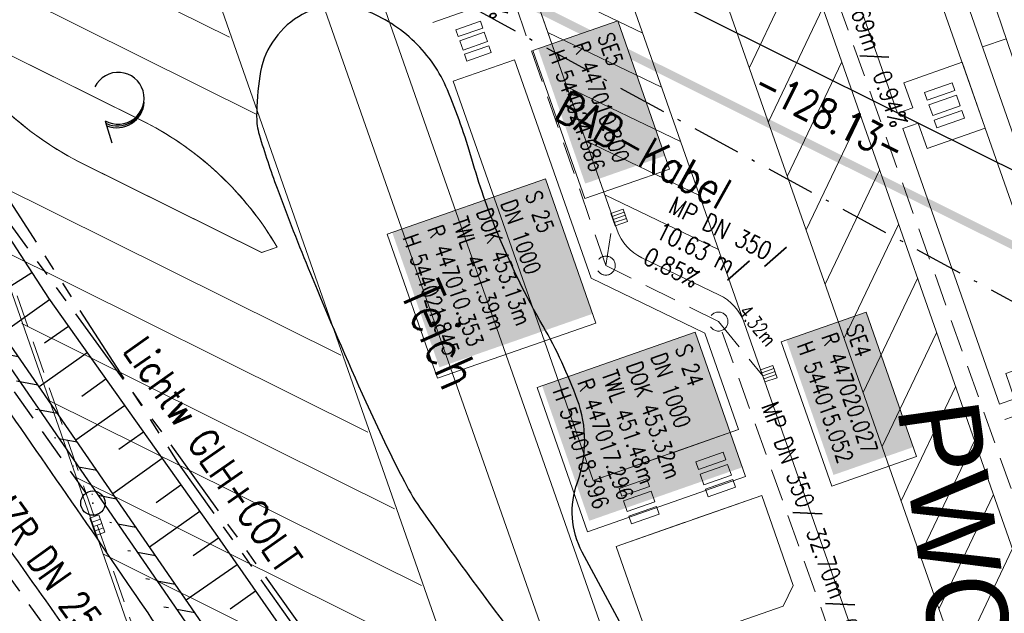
# Model space of a CAD drawing. Extents: x 446577 to 447216, y 443659 to 444842.
# Tile 113 of 177: x 446951 to 447011, y 444097 to 444134. Entities that reach past the tile are written whole.
import ezdxf
from ezdxf.enums import TextEntityAlignment as Align

# ---------------------------------------------------------------- set-up
doc = ezdxf.new("R2010")
doc.units = 0
doc.header["$LTSCALE"] = 2
doc.header["$MEASUREMENT"] = 0
for name, pattern in [('AUSGEZOGEN', [0]), ('BAB-FM2', [2.6, 1.5, -0.5, 0.1, -0.5]), ('GESTRICH-X2', [1.5, 1, -0.5]), ('PHANTOMX2', [5, 2.5, -0.5, 0.5, -0.5, 0.5, -0.5])]:
    doc.linetypes.add(name, pattern=pattern)
doc.layers.get('0').update_dxf_attribs({"linetype": 'AUSGEZOGEN'})
for name, color, linetype in [('204-ABSTAND', 8, 'AUSGEZOGEN'), ('204-GRENZL', 8, 'AUSGEZOGEN'), ('204-GRENZL-BAB', 7, 'AUSGEZOGEN'), ('BAB_FM', 5, 'BAB-FM2'), ('Beschriftung', 7, 'CONTINUOUS'), ('BOESCHG', 250, 'AUSGEZOGEN'), ('FBRTOP', 250, 'AUSGEZOGEN'), ('GLOBAL', 7, 'CONTINUOUS'), ('Hintergrund', 7, 'CONTINUOUS'), ('Hintergrundplan', 7, 'CONTINUOUS'), ('KANAL', 7, 'GESTRICH-X2'), ('Lichtwellenleiter COLT', 46, 'PHANTOMX2'), ('Lichtwellenleiter GLH', 46, 'PHANTOMX2'), ('MULDE', 250, 'AUSGEZOGEN'), ('PFEILTOP', 200, 'AUSGEZOGEN'), ('Rinne', 200, 'CONTINUOUS'), ('SCHRIFT', 7, 'AUSGEZOGEN'), ('SCHSYMBOL', 200, 'AUSGEZOGEN'), ('STRASSE', 250, 'AUSGEZOGEN'), ('TEXTO', 4, 'CONTINUOUS'), ('WALD', 8, 'AUSGEZOGEN')]:
    doc.layers.add(name, color=color, linetype=linetype)
doc.styles.add('6', font='txt_____.ttf', dxfattribs={"width": 0.8, "height": 1})
doc.styles.add('7', font='txt_____.ttf', dxfattribs={"width": 0.75, "height": 1})
doc.styles.add('8', font='txt_____.ttf', dxfattribs={"width": 0.8, "height": 1})
doc.styles.add('ROMANS', font='romans.shx', dxfattribs={"width": 0.8})
doc.styles.add('UNIR-O', font='unir_o.shx', dxfattribs={"height": 2.5})

# ---------------------------------------------------------------- blocks, each defined once
blk = doc.blocks.new('GST')
at = {"color": 0}
blk.add_circle((0, 0), 0.75, dxfattribs=at)
blk.add_point((0, 0), dxfattribs=at)
blk = doc.blocks.new('10')
blk.add_blockref('GST', (0, 0))
blk = doc.blocks.new('LW')
at = {"color": 0}
blk.add_line((1.183, 0.003), (2.575, 0.003), dxfattribs=at)
for centre, radius, start, end in [((0.065, 1.189), 1.6, 312.72017, 226.72491), ((0.169, 1.08), 1.681, 321.19916, 68.98443), ((0.083, 1.129), 1.668, 319.29157, 65.21007)]:
    blk.add_arc(centre, radius, start, end, dxfattribs=at)
blk = doc.blocks.new('SK-quadrat Rand')
at = {"color": 18, "lineweight": 9, "true_color": 0x000000}
for p, q in [((-0.4, 0.8), (-0.4, 0)), ((-0.4, 0.8), (0.4, 0.8)), ((-0.2, 0.8), (-0.2, 0)), ((0, 0.8), (0, 0)), ((0.2, 0.8), (0.2, 0)), ((0.4, 0.8), (0.4, 0)), ((-0.4, 0), (0.4, 0))]:
    blk.add_line(p, q, dxfattribs=at)
blk = doc.blocks.new('SK-rechteck Mitt')
at = {"color": 18, "lineweight": 9, "true_color": 0x000000}
for p, q in [((-0.375, 0.2), (-0.375, -0.2)), ((-0.375, 0.2), (0.375, 0.2)), ((-0.1875, 0.2), (-0.1875, -0.2)), ((0, 0.2), (0, -0.2)), ((0.1875, 0.2), (0.1875, -0.2)), ((0.375, 0.2), (0.375, -0.2)), ((-0.375, -0.2), (0.375, -0.2))]:
    blk.add_line(p, q, dxfattribs=at)
blk = doc.blocks.new('Schacht')
at = {"color": 18, "lineweight": 9, "true_color": 0x000000}
blk.add_circle((0, 0), 0.779, dxfattribs=at)

msp = doc.modelspace()

# ---------------------------------------------------------------- hatches: boundary and pattern name
at = {"layer": 'PFEILTOP'}
h = msp.add_hatch(dxfattribs=at)
h.set_pattern_fill('_USER', color=256, scale=1.5, angle=45, style=0, pattern_type=0)
h.set_pattern_definition([(349.3128, (446945.9216, 444119.7831), (0.27817, 1.47398), [])])
edge = h.paths.add_edge_path()
edge.add_line((446974.954, 444074.888), (446967.503, 444088.366))
edge.add_line((446967.503, 444088.366), (446949.792, 444114.06))
edge.add_line((446949.792, 444114.06), (446934.743, 444136.312))
edge.add_line((446934.085, 444135.858), (446934.739, 444136.318))
edge.add_line((446974.27, 444074.472), (446966.821, 444087.944))
edge.add_line((446966.821, 444087.944), (446949.132, 444113.608))
edge.add_line((446949.132, 444113.608), (446934.081, 444135.864))

# ---------------------------------------------------------------- linework, layer by layer
at = {"layer": '204-GRENZL'}
msp.add_line((446921.912, 444169.027), (447029.598, 444115.534), dxfattribs=at)
at = {"layer": '204-GRENZL-BAB', "const_width": 0.5, "flags": 128}
msp.add_lwpolyline([(447036.502, 444107.404), (446923.161, 444163.935)], dxfattribs=at)
at = {"layer": 'BAB_FM', "flags": 128}
msp.add_lwpolyline([(446969.405, 444139.01), (446977.841, 444134.744), (447036.295, 444102.931), (447044.462, 444046.028), (447053.836, 443986.231), (447056.424, 443970.785), (447059.482, 443954.201)], dxfattribs=at)
at = {"layer": 'Beschriftung', "color": 18, "lineweight": 9, "true_color": 0x000000}
for points in [[(446987.626, 444133.473), (446990.82, 444124.331), (446985.596, 444122.506), (446982.402, 444131.648), (446987.626, 444133.473)], [(446983.168, 444123.73), (446986.274, 444114.839), (446976.519, 444111.432), (446973.413, 444120.322), (446983.168, 444123.73)], [(447002.934, 444115.512), (447006.041, 444106.615), (447000.818, 444104.79), (446997.71, 444113.687), (447002.934, 444115.512)], [(446992.408, 444114.27), (446995.514, 444105.38), (446985.759, 444101.972), (446982.653, 444110.863), (446992.408, 444114.27)]]:
    msp.add_lwpolyline(points, close=True, dxfattribs=at)
at = {"layer": 'BOESCHG'}
for p, q in [((446949.998, 444116.978), (446951.513, 444117.961)), ((446949.686, 444114.216), (446952.605, 444116.286)), ((446952.291, 444113.611), (446953.762, 444114.655)), ((446951.955, 444110.921), (446954.919, 444113.023)), ((446954.583, 444110.333), (446956.076, 444111.392)), ((446954.226, 444107.628), (446957.233, 444109.76)), ((446956.875, 444107.055), (446958.39, 444108.129)), ((446956.496, 444104.334), (446959.547, 444106.498)), ((446959.167, 444103.777), (446960.704, 444104.866)), ((446958.766, 444101.04), (446961.861, 444103.235)), ((446961.45, 444100.51), (446963.015, 444101.602)), ((446961.019, 444097.772), (446964.159, 444099.961)), ((446963.728, 444097.223), (446965.303, 444098.32))]:
    msp.add_line(p, q, dxfattribs=at)
msp.add_lwpolyline([(446937.913, 444138.914), (446952.548, 444116.365), (446962.813, 444101.891), (446970.871, 444090.331), (446975.732, 444081.228), (446981.244, 444070.634)], dxfattribs=at)
at = {"layer": 'BOESCHG', "flags": 128}
for points in [[(446992.725, 444087.159), (446988.749, 444094.563), (446985.446, 444100.716, -0.214128), (446985.141, 444105.008, 0.177774), (446985.137, 444110.121, 0.041739), (446983.026, 444114.65, -0.032567), (446980.216, 444120.401, -0.026923), (446978.632, 444124.944, 0.0286), (446977.126, 444129.216, 0.101905), (446975.11, 444132.167, 0.10062), (446972.059, 444134.114, 0.23542), (446967.941, 444133.722, 0.221644), (446965.558, 444130.061, 0.032997), (446965.37, 444127.556, 0.074914), (446965.526, 444126.456, 0.015713), (446966.627, 444123.152, 0.00969), (446968.681, 444117.892, 0.008089), (446972.097, 444109.988, 0.01274), (446974.474, 444105.063, 0.035489), (446975.605, 444103.202, 0.00839), (446981.055, 444095.786, 0.053318), (446984.73, 444091.896, 0.033759), (446991.499, 444086.859)], [(446928.288, 444102.886, -0.001316), (446939.661, 444068.459, -0.002624), (446945.228, 444051.15, -0.000003), (446954.23, 444022.648, 0.000004), (446961.546, 443999.485, 0.000137), (446964.604, 443989.814, 0.000055), (446972.227, 443965.732)]]:
    msp.add_lwpolyline(points, format="xyb", dxfattribs=at)
at = {"layer": 'FBRTOP', "color": 0, "const_width": 0.5}
for points in [[(446953.236, 443912.197, -0.000006), (446957.365, 443900.399, 0.000004), (446961.494, 443888.601, 0.000002), (446973.881, 443853.206, 0.000002), (446986.269, 443817.81, 0.000004), (446998.657, 443782.416, -0.000006), (447011.045, 443747.021, -0.000001), (447016.033, 443732.768, 0.000003)], [(446979.664, 443921.447, -0.000006), (446983.793, 443909.648, 0.000004), (446987.922, 443897.849, 0.000002), (447000.31, 443862.454, 0.000002), (447012.697, 443827.06, 0.000004), (447025.085, 443791.665, -0.000006), (447037.473, 443756.271, 0), (447039.084, 443751.668, 0.000003)], [(446839.935, 444441.166, -0.000011), (446846.01, 444397.876, 0.000067)], [(446954.889, 443992.234, 0.000003), (446959.018, 443980.437, -0.000018)], [(446928.459, 443982.988, 0.000003), (446932.589, 443971.189, -0.000018)], [(446866.566, 444271.777, 0.002691), (446871.765, 444245.898, 0.003085), (446877.214, 444220.305, 0.003296), (446882.62, 444196.418, 0.003493), (446888.335, 444172.666, 0.003551), (446894.287, 444149.378, 0.002848), (446900.319, 444126.973, 0.002558), (446907.306, 444102.1, 0.002824), (446915.542, 444073.946, 0.003985), (446921.651, 444054.071, 0.002928), (446930.243, 444027.436, 0.003935), (446936.907, 444007.707, 0.000126), (446946.647, 443979.626, 0.000195), (446952.953, 443961.485, 0.000026), (446968.558, 443916.655, 0.000443), (446969.471, 443914.039, 0.00013), (446975.672, 443896.342, -0.000082), (446985.547, 443868.172, -0.00001), (446990.142, 443855.056, -0.000011), (446994.25, 443843.328, -0.000533)]]:
    msp.add_lwpolyline(points, format="xyb", dxfattribs=at)
at = {"layer": 'FBRTOP', "color": 0}
msp.add_lwpolyline([(446906.283, 444163.064, 0.003557), (446913.219, 444136.335, 0.004717), (446918.783, 444116.265, 0.000024), (446923.206, 444100.879, 0.003676), (446923.236, 444100.778, 0.000171), (446925.25, 444094.15, 0.000048), (446932.443, 444070.518, 0.000065), (446938.908, 444049.294, 0.003486), (446939.03, 444048.902, 0.003745), (446939.222, 444048.317, 0.000068), (446950.069, 444016.112, 0.000011), (446956.461, 443997.144, 0.001698), (446956.504, 443997.019, 0.000349), (446956.714, 443996.41, 0.000013), (446962.54, 443979.58, 0.000005), (446967.365, 443965.643, 0.00002), (446968.622, 443962.013, 0.001124), (446976.568, 443939.234, -0.000442), (446996.834, 443881.391), (447012.742, 443835.838, 0.000388), (447024.088, 443803.43, 0.00025), (447041.743, 443753.205)], format="xyb", dxfattribs=at)
at = {"layer": 'Hintergrund', "color": 254, "lineweight": 18, "true_color": 0xcccccc}
for p, q in [((446966.192, 444071.251), (446928.126, 444179.913)), ((447012.395, 444083.043), (446981.879, 444170.146)), ((447020.601, 444097.377), (446995.974, 444167.719)), ((446958.711, 444165.202), (447020.067, 443990.071)), ((446983.18, 444077.202), (446953.863, 444160.888)), ((447004.875, 444127.767), (446998.927, 444144.756)), ((446940.739, 444143.859), (446963.691, 444132.454)), ((446942.393, 444139.128), (446965.348, 444127.722)), ((446999.098, 444137.608), (446995.747, 444130.588)), ((446982.157, 444136.083), (446989.166, 444132.71)), ((447000.266, 444134.27), (446996.916, 444127.25)), ((446983.326, 444132.746), (446990.335, 444129.374)), ((447011.575, 444132.359), (447010.11, 444131.861)), ((446981.261, 444131.073), (446985.985, 444117.595)), ((447001.435, 444130.932), (446998.084, 444123.912)), ((446982.818, 444114.537), (446977.488, 444129.752)), ((446984.495, 444129.409), (446991.504, 444126.037)), ((447002.603, 444127.594), (446999.252, 444120.574)), ((447011.154, 444109.834), (447005.206, 444126.823)), ((446985.664, 444126.073), (446992.674, 444122.7)), ((446947.592, 444124.262), (446970.559, 444112.851)), ((447003.771, 444124.256), (447000.421, 444117.236)), ((446986.833, 444122.736), (446993.843, 444119.364)), ((447004.94, 444120.918), (447001.589, 444113.898)), ((446949.246, 444119.532), (446972.217, 444108.119)), ((446985.985, 444117.595), (446992.995, 444114.223)), ((447006.108, 444117.58), (447002.758, 444110.56)), ((446950.9, 444114.802), (446973.874, 444103.387)), ((446986.114, 444105.13), (446982.818, 444114.537)), ((446992.995, 444114.223), (446995.08, 444108.271)), ((447007.277, 444114.242), (447003.926, 444107.222)), ((447008.445, 444110.904), (447005.094, 444103.884)), ((446952.555, 444110.072), (446975.532, 444098.655)), ((446986.115, 444105.128), (446995.08, 444108.271)), ((447009.614, 444107.566), (447006.263, 444100.546)), ((446954.209, 444105.342), (446977.19, 444093.923)), ((446987.536, 444101.072), (446996.502, 444104.213)), ((446996.502, 444104.213), (446998.447, 444098.662)), ((447010.782, 444104.227), (447007.431, 444097.208)), ((446955.881, 444100.603), (446978.848, 444089.191)), ((446989.48, 444095.521), (446987.536, 444101.072)), ((447011.95, 444100.889), (447008.599, 444093.87))]:
    msp.add_line(p, q, dxfattribs=at)
for points in [[(447034.376, 443995.258), (447036.79, 444005.342, 0.142317), (447035.926, 444023.437), (447015.056, 444083.015), (447022.086, 444097.635), (446997.39, 444168.215, 0.229036), (446973.549, 444189.43), (446936.054, 444197.53)], [(446995.423, 444114.854), (446975.29, 444172.318, 0.260942), (446962.471, 444183.637), (446959.001, 444184.387)], [(447028.472, 444004.956, 0.25604), (447024.676, 444018.865, -0.108089), (447021.312, 444024.322), (447011.202, 444053.18, -0.198913), (447011.33, 444055.472), (447013.625, 444060.242, 0.198913), (447013.753, 444062.534), (447012.926, 444064.894, 0.198904), (447011.396, 444066.605), (447006.626, 444068.9, -0.198904), (447005.095, 444070.611), (447003.814, 444074.268, -0.198904), (447003.942, 444076.56), (447006.237, 444081.33, 0.198823), (447006.365, 444083.622), (446995.423, 444114.854, 0.198905), (446993.892, 444116.566), (446989.122, 444118.861, -0.198904), (446987.592, 444120.572), (446974.944, 444156.674), (446971.637, 444166.112, -0.073165), (446970.808, 444170.4, 0.340428), (446959.001, 444184.387)], [(447012.516, 444082.697, -0.198904), (447012.644, 444084.99), (447014.939, 444089.76, 0.198904), (447015.067, 444092.052), (446990.171, 444163.112, 0.198904), (446988.641, 444164.823), (446983.871, 444167.119, -0.198904), (446982.34, 444168.83)], [(447012.517, 444082.697, -0.19879), (447012.644, 444084.99), (447014.939, 444089.76, 0.198903), (447015.067, 444092.052), (446990.171, 444163.112, 0.198934), (446988.641, 444164.823), (446983.871, 444167.119, -0.198904), (446982.34, 444168.83)], [(447023.043, 443981.576, -0.019081), (447023.872, 443985.739), (447028.472, 444004.956, 0.256059), (447024.676, 444018.865, -0.108095), (447021.312, 444024.322), (447011.202, 444053.18, -0.198913), (447011.33, 444055.472), (447013.625, 444060.242, 0.198913), (447013.753, 444062.534), (447012.926, 444064.894, 0.198774), (447011.396, 444066.605), (447006.626, 444068.9, -0.198792), (447005.095, 444070.611), (447003.814, 444074.268, -0.198904), (447003.942, 444076.56), (447006.237, 444081.33, 0.198828), (447006.365, 444083.622), (446995.423, 444114.854, 0.198905), (446993.892, 444116.566), (446989.122, 444118.861, -0.199031), (446987.592, 444120.572), (446971.637, 444166.112, -0.073165)], [(446958.711, 444165.202), (446959.895, 444161.82, 0.198904), (446961.425, 444160.109), (446963.647, 444159.04, -0.198904), (446965.177, 444157.329), (447021.391, 443996.876, -0.198904), (447021.263, 443994.584), (447020.195, 443992.363, 0.202571), (447020.067, 443990.071)], [(447020.067, 443990.071, -0.198968), (447020.195, 443992.363), (447021.264, 443994.583, 0.199028), (447021.391, 443996.876), (446965.177, 444157.329, 0.198904), (446963.647, 444159.04), (446961.426, 444160.108, -0.198896), (446959.895, 444161.82)], [(447007.772, 444143.551), (447012.598, 444129.348), (447014.527, 444124.726), (447016.143, 444119.994), (447017.851, 444115.295), (447023.53, 444099.661, -0.19886), (447023.361, 444095.839), (447017.824, 444083.979, 0.190887), (447017.605, 444080.303), (447018.248, 444078.348), (447019.962, 444073.65), (447021.431, 444068.779), (447022.855, 444064.014), (447024.491, 444059.344), (447026.231, 444054.655), (447027.983, 444049.97), (447029.633, 444045.251), (447031.292, 444040.534), (447032.984, 444035.829), (447034.72, 444031.139), (447036.446, 444026.446), (447037.285, 444024.149, -0.141917), (447037.948, 444000.026), (447037.232, 443997.163)]]:
    msp.add_lwpolyline(points, format="xyb", dxfattribs=at)
msp.add_lwpolyline([(446947.224, 444132.82), (446946.278, 444132.491, 0.146494), (446954.654, 444124.661), (446965.678, 444119.183), (446966.629, 444119.517, 0.146355), (446958.259, 444127.336), (446947.224, 444132.82)], format="xyb", close=True, dxfattribs=at)
msp.add_lwpolyline([(446998.447, 444098.662), (446997.834, 444097.388), (446990.755, 444094.908), (446989.48, 444095.521)], dxfattribs=at)
at = {"layer": 'Hintergrundplan', "color": 254, "lineweight": 18, "true_color": 0xcccccc}
for p, q in [((446951.416, 444186.026), (447020.067, 443990.071)), ((446966.192, 444071.251), (446928.126, 444179.913)), ((447012.395, 444083.043), (446981.879, 444170.146)), ((447020.601, 444097.377), (446995.974, 444167.719)), ((446983.18, 444077.202), (446953.863, 444160.888)), ((447004.875, 444127.767), (446998.927, 444144.756)), ((446940.739, 444143.859), (446963.691, 444132.454)), ((446942.393, 444139.128), (446965.348, 444127.722)), ((446999.098, 444137.608), (446995.747, 444130.588)), ((446982.157, 444136.083), (446989.166, 444132.71)), ((446979.998, 444134.677), (446976.227, 444133.356)), ((447000.266, 444134.27), (446996.916, 444127.25)), ((446983.326, 444132.746), (446990.335, 444129.374)), ((447011.575, 444132.359), (447010.11, 444131.861)), ((446977.49, 444129.752), (446981.261, 444131.073)), ((446981.261, 444131.073), (446985.985, 444117.595)), ((447001.435, 444130.932), (446998.084, 444123.912)), ((446982.818, 444114.537), (446977.488, 444129.752)), ((446984.495, 444129.409), (446991.504, 444126.037)), ((447002.603, 444127.594), (446999.252, 444120.574)), ((447011.154, 444109.834), (447005.206, 444126.823)), ((446985.664, 444126.073), (446992.674, 444122.7)), ((446947.592, 444124.262), (446970.559, 444112.851)), ((447003.771, 444124.256), (447000.421, 444117.236)), ((446986.833, 444122.736), (446993.843, 444119.364)), ((447004.94, 444120.918), (447001.589, 444113.898)), ((446949.246, 444119.532), (446972.217, 444108.119)), ((446985.985, 444117.595), (446992.995, 444114.223)), ((447006.108, 444117.58), (447002.758, 444110.56)), ((446950.9, 444114.802), (446973.874, 444103.387)), ((446986.114, 444105.13), (446982.818, 444114.537)), ((446992.995, 444114.223), (446995.08, 444108.271)), ((447007.277, 444114.242), (447003.926, 444107.222)), ((447008.445, 444110.904), (447005.094, 444103.884)), ((446952.555, 444110.072), (446975.532, 444098.655)), ((446986.115, 444105.128), (446995.08, 444108.271)), ((446995.08, 444108.271), (446990.833, 444106.784)), ((447009.614, 444107.566), (447006.263, 444100.546)), ((446990.361, 444106.618), (446986.114, 444105.13)), ((446954.209, 444105.342), (446977.19, 444093.923)), ((446987.536, 444101.072), (446996.502, 444104.213)), ((446992.255, 444102.725), (446996.502, 444104.213)), ((446996.502, 444104.213), (446998.447, 444098.662)), ((447010.782, 444104.227), (447007.431, 444097.208)), ((446987.536, 444101.072), (446991.783, 444102.56)), ((446955.881, 444100.603), (446978.848, 444089.191)), ((446989.48, 444095.521), (446987.536, 444101.072)), ((447011.95, 444100.889), (447008.599, 444093.87))]:
    msp.add_line(p, q, dxfattribs=at)
for points in [[(447034.376, 443995.258), (447036.79, 444005.342, 0.142317), (447035.926, 444023.437), (447015.056, 444083.015), (447022.086, 444097.635), (446997.39, 444168.215, 0.229036), (446973.549, 444189.43), (446936.054, 444197.53)], [(446995.423, 444114.854), (446975.29, 444172.318, 0.260942), (446962.471, 444183.637), (446951.416, 444186.026)], [(447028.472, 444004.956, 0.25604), (447024.676, 444018.865, -0.108089), (447021.312, 444024.322), (447011.202, 444053.18, -0.198913), (447011.33, 444055.472), (447013.625, 444060.242, 0.198913), (447013.753, 444062.534), (447012.926, 444064.894, 0.198904), (447011.396, 444066.605), (447006.626, 444068.9, -0.198904), (447005.095, 444070.611), (447003.814, 444074.268, -0.198904), (447003.942, 444076.56), (447006.237, 444081.33, 0.198823), (447006.365, 444083.622), (446995.423, 444114.854, 0.198905), (446993.892, 444116.566), (446989.122, 444118.861, -0.198904), (446987.592, 444120.572), (446974.944, 444156.674), (446971.637, 444166.112, -0.073165), (446970.808, 444170.4, 0.340428), (446959.001, 444184.387)], [(447012.516, 444082.697, -0.198904), (447012.644, 444084.99), (447014.939, 444089.76, 0.198904), (447015.067, 444092.052), (446990.171, 444163.112, 0.198904), (446988.641, 444164.823), (446983.871, 444167.119, -0.198904), (446982.34, 444168.83)], [(446958.711, 444165.202), (446959.895, 444161.82, 0.198904), (446961.425, 444160.109), (446963.647, 444159.04, -0.198904), (446965.177, 444157.329), (447021.391, 443996.876, -0.198904), (447021.263, 443994.584), (447020.195, 443992.363, 0.202571), (447020.067, 443990.071)], [(447007.772, 444143.551), (447012.598, 444129.348), (447014.527, 444124.726), (447016.143, 444119.994), (447017.851, 444115.295), (447023.53, 444099.661, -0.19886), (447023.361, 444095.839), (447017.824, 444083.979, 0.190887), (447017.605, 444080.303), (447018.248, 444078.348), (447019.962, 444073.65), (447021.431, 444068.779), (447022.855, 444064.014), (447024.491, 444059.344), (447026.231, 444054.655), (447027.983, 444049.97), (447029.633, 444045.251), (447031.292, 444040.534), (447032.984, 444035.829), (447034.72, 444031.139), (447036.446, 444026.446), (447037.285, 444024.149, -0.141917), (447037.948, 444000.026), (447037.232, 443997.163)], [(446946.279, 444132.492, 0.142623), (446954.389, 444124.793), (446965.679, 444119.183), (446966.629, 444119.516, 0.142623), (446958.521, 444127.206), (446947.224, 444132.82), (446946.278, 444132.493)]]:
    msp.add_lwpolyline(points, format="xyb", dxfattribs=at)
for points in [[(446977.799, 444132.495), (446977.652, 444132.914), (446979.161, 444133.443), (446979.307, 444133.024), (446977.799, 444132.495)], [(446979.601, 444132.186), (446978.093, 444131.657), (446977.887, 444132.244), (446979.396, 444132.772), (446979.601, 444132.186)], [(446978.181, 444131.406), (446978.327, 444130.987), (446979.836, 444131.515), (446979.689, 444131.934), (446978.181, 444131.406)], [(447008.412, 444129.164), (447008.247, 444129.636), (447006.548, 444129.041), (447006.713, 444128.569), (447008.412, 444129.164)], [(447008.412, 444129.164), (447008.247, 444129.636), (447006.548, 444129.041), (447006.713, 444128.569), (447008.412, 444129.164)], [(447006.812, 444128.286), (447008.511, 444128.881), (447008.743, 444128.22), (447007.044, 444127.625), (447006.812, 444128.286)], [(447006.812, 444128.286), (447008.511, 444128.881), (447008.743, 444128.22), (447007.044, 444127.625), (447006.812, 444128.286)], [(447008.842, 444127.937), (447009.007, 444127.465), (447007.308, 444126.87), (447007.143, 444127.342), (447008.842, 444127.937)], [(447008.842, 444127.937), (447009.007, 444127.465), (447007.308, 444126.87), (447007.143, 444127.342), (447008.842, 444127.937)], [(446992.603, 444105.814), (446992.438, 444106.286), (446994.136, 444106.881), (446994.302, 444106.409), (446992.603, 444105.814)], [(446994.632, 444105.466), (446992.934, 444104.871), (446992.702, 444105.531), (446994.401, 444106.126), (446994.632, 444105.466)], [(446987.884, 444104.161), (446987.719, 444104.633), (446989.418, 444105.228), (446989.583, 444104.756), (446987.884, 444104.161)], [(446993.033, 444104.587), (446993.198, 444104.116), (446994.897, 444104.711), (446994.732, 444105.183), (446993.033, 444104.587)], [(446989.913, 444103.812), (446988.215, 444103.217), (446987.983, 444103.878), (446989.682, 444104.473), (446989.913, 444103.812)], [(446988.314, 444102.934), (446988.479, 444102.462), (446990.178, 444103.057), (446990.013, 444103.529), (446988.314, 444102.934)]]:
    msp.add_lwpolyline(points, close=True, dxfattribs=at)
for points in [[(447004.875, 444127.767), (447005.819, 444128.097), (447005.274, 444129.654), (447008.86, 444130.91), (447010.281, 444126.851), (447006.694, 444125.596), (447006.149, 444127.153), (447005.206, 444126.823)], [(447004.875, 444127.767), (447005.819, 444128.097), (447005.274, 444129.654), (447008.86, 444130.91), (447010.281, 444126.851), (447006.694, 444125.596), (447006.149, 444127.153), (447005.206, 444126.823)], [(447011.154, 444109.834), (447012.097, 444110.164), (447011.552, 444111.722), (447015.139, 444112.977), (447016.559, 444108.919), (447012.973, 444107.663), (447012.428, 444109.221), (447011.484, 444108.89)], [(447011.154, 444109.834), (447012.097, 444110.164), (447011.552, 444111.722), (447015.139, 444112.977), (447016.559, 444108.919), (447012.973, 444107.663), (447012.428, 444109.221), (447011.484, 444108.89)], [(446998.447, 444098.662), (446997.834, 444097.388), (446990.755, 444094.908), (446989.48, 444095.521)]]:
    msp.add_lwpolyline(points, dxfattribs=at)
at = {"layer": 'KANAL', "color": 92, "lineweight": 9, "true_color": 0x00b400}
for p, q in [((446986.896, 444118.377), (446966.855, 444176.324)), ((447013.886, 444098.978), (446991.143, 444162.96)), ((446986.896, 444118.377), (446987.344, 444121.217, 452.946)), ((446993.84, 444114.928, 453.32), (446986.896, 444118.377)), ((446993.84, 444114.928, 453.32), (446996.571, 444111.583, 453.192))]:
    msp.add_line(p, q, dxfattribs=at)
at = {"layer": 'KANAL'}
for p, q in [((446933.094, 444135.094), (446954.844, 444104.344)), ((446944.344, 444107.25), (446956.281, 444090.563))]:
    msp.add_line(p, q, dxfattribs=at)
at = {"layer": 'KANAL', "color": 92, "lineweight": 9, "true_color": 0x00b400}
for points in [[(446929.142, 444177.812, 451.703), (446931.918, 444169.857, 451.783), (446934.749, 444161.785, 451.874), (446938.602, 444150.802, 451.979), (446941.7, 444141.98, 452.073), (446945.808, 444130.237, 452.18), (446948.627, 444122.175, 452.268), (446952.723, 444110.462, 452.373), (446955.548, 444102.376, 452.456), (446959.384, 444091.421, 452.557), (446962.484, 444082.602, 452.654), (446965.569, 444073.788, 452.744), (446969.414, 444062.809, 452.856), (446972.223, 444054.814, 452.922), (446975.022, 444046.801, 453.019), (446979.151, 444035.045, 453.12), (446983.277, 444023.247, 453.242), (446986.918, 444012.867, 453.326), (446990.223, 444003.446, 453.406), (446993.279, 443994.709, 453.477), (446996.478, 443985.517, 453.567)], [(447001.606, 444075.854, 0), (447004.858, 444084.142, 0), (446993.84, 444114.928, 453.32)]]:
    msp.add_polyline3d(points, dxfattribs=at)
at = {"layer": 'Lichtwellenleiter COLT', "flags": 128}
msp.add_lwpolyline([(446816.773, 444816.865), (446819.624, 444799.091), (446824.236, 444774.736), (446831.686, 444743.959), (446835.904, 444698.302), (446836.647, 444687.901), (446840.11, 444664.735), (446852.609, 444581.422), (446856.001, 444543.005), (446859.979, 444500.664), (446872.974, 444413.115), (446880.981, 444367.294), (446898.088, 444284.099), (446912.936, 444193.473), (446922.287, 444168.735), (446927.57, 444156.61), (446940.43, 444137.43), (446960.6, 444106.1), (446972.2, 444089.75), (446979.63, 444075.97), (446986.01, 444066.32), (446990.98, 444061.94), (447002.57, 444056.46), (447015.49, 444051.89), (447029.71, 444042.27), (447034.33, 444023.34), (447035.22, 444005.16), (447039.02, 443997.63), (447042.69, 443991.11), (447046.49, 443980.95), (447046.58, 443972.29), (447046.96, 443967.89), (447049.93, 443956.08), (447051.34, 443951.88), (447052.41, 443948.01), (447051.72, 443939.51), (447054.013, 443929.767)], dxfattribs=at)
at = {"layer": 'Lichtwellenleiter GLH', "flags": 128}
msp.add_lwpolyline([(446817.509, 444816.969), (446823.364, 444777.47), (446830.864, 444742.896), (446833.85, 444709.517), (446836.815, 444691.23), (446838.951, 444675.637), (446841.521, 444660.002), (446846.054, 444625.755), (446849.985, 444600.695), (446854.148, 444573.8), (446855.997, 444550.228), (446858.418, 444517.758), (446863.082, 444478.247), (446866.745, 444454.113), (446870.891, 444424.385), (446873.969, 444406.293), (446880.485, 444371.69), (446885.51, 444345.152), (446891.764, 444313.56), (446896.149, 444292.992), (446898.619, 444279.372), (446901.526, 444261.814), (446905.777, 444234.967), (446912.017, 444199.229), (446915.043, 444187.073), (446924.898, 444161.092), (446934.755, 444146.157), (446941.597, 444135.143), (446949.133, 444122.354), (446960.008, 444107.427), (446974.892, 444086.64), (446983.891, 444069.075), (446993.515, 444060.599), (447003.351, 444056.083), (447012.238, 444053.939), (447024.769, 444047.176), (447032.704, 444037.471), (447034.484, 444027.385), (447033.806, 444016.497), (447034.291, 444009.423), (447036.751, 444002.162), (447044.884, 443987.135), (447045.948, 443981.02), (447045.712, 443971.692), (447046.171, 443967.977), (447051.195, 443949.172), (447051.058, 443938.506), (447052.475, 443928.937)], dxfattribs=at)
at = {"layer": 'MULDE', "flags": 128}
for points in [[(446913.277, 444150.067, -0.000058), (446918.396, 444131.65, -0.000088), (446921.77, 444119.496, -0.000008), (446925.573, 444105.786, 0.00004), (446926.333, 444103.047, 0.006875), (446932.589, 444081.65, 0.004654), (446942.564, 444050.245, 0.001114), (446943.371, 444047.802, 0.000055), (446959.881, 443998.217, 0.001612), (446963.368, 443987.859, 0.000673), (446971.838, 443963.076, 0.000673)], [(446934.491, 444103.862, 0.000321), (446939.833, 444088.64, 0.00103), (446941.51, 444083.902, 0.000142), (446955.103, 444045.784, -0.000732), (446957.728, 444038.395, -0.001834), (446969.52, 444004.656, -0.002426), (446978.217, 443979.075), (446984.773, 443959.477), (446989.543, 443945.222)]]:
    msp.add_lwpolyline(points, format="xyb", dxfattribs=at)
at = {"layer": 'Rinne'}
for points in [[(446974.27, 444074.472), (446966.821, 444087.944), (446949.132, 444113.608), (446934.081, 444135.864)], [(446974.954, 444074.888), (446967.503, 444088.366), (446949.792, 444114.06), (446934.743, 444136.312)]]:
    msp.add_lwpolyline(points, dxfattribs=at)
at = {"layer": 'STRASSE'}
for points in [[(446974.769, 444017.152, 0), (446964.047, 444047.919, 0.004084), (446944.72, 444101.953, -0.039131), (446943.1, 444107.728, -0.247036), (446943.171, 444107.966, -0.085418), (446943.724, 444108.367, -0.088405), (446944.43, 444108.57, -0.258612), (446944.675, 444108.466, -0.008108), (446944.808, 444108.29, -0.001473), (446945.519, 444107.308, -0.002604), (446954.636, 444094.502, -0.004459), (446959.855, 444086.949, -0.017564), (446963.524, 444081.103, -0.015019), (446967.361, 444074.003, -0.011732), (446970.492, 444067.384, -0.021738), (446971.94, 444063.706, -0.002856), (446972.816, 444061.113, 0.004452), (446973.383, 444059.452, 0.001593), (446977.777, 444047.074, -0.00188)], [(447043.661, 443874.317, 0.00065), (447041.176, 443881.432, 0.001872), (447040.301, 443883.897, 0.056151), (447039.637, 443885.247, 0.027107), (447037.823, 443887.77, 0.023122), (447036.129, 443889.687, 0.039357), (447035, 443890.681, 0.016729), (447033.458, 443891.758, 0.021771), (447032.213, 443892.493, 0.00424), (447031.256, 443892.992, 0.001159), (447027.738, 443894.78, 0.012233), (447021.582, 443897.704, -0.012648), (447015.63, 443900.536, -0.04443), (447012.536, 443902.469, -0.040823), (447009.574, 443905.112, -0.048131), (447006.927, 443908.492, -0.056635), (447005.322, 443911.773, -0.000988), (447002.382, 443920.089, -0.000382), (446994.841, 443941.603, -0.000001), (446989.039, 443958.198, -0.000032)], [(447068.931, 443945.908, 0.000002), (447074.525, 443910.767, 0.000014)], [(447049.189, 444050.771, 0.000203), (447055.063, 444013.845, 0.000415), (447057.959, 443995.782, 0.000007), (447066.417, 443943.312, -0.000072), (447067.235, 443938.233, -0.000506), (447069.899, 443921.568, 0.000383), (447073.414, 443899.55, 0.002551), (447074.205, 443894.777, 0.000503), (447078.363, 443870.591, 0.006787)], [(446980.914, 443981.438, -0.00016), (446969.629, 444013.764, 0.000226), (446960.626, 444039.543, 0.000413), (446960.222, 444040.696, 0.000011), (446944.42, 444085.635, 0.000428), (446935.152, 444111.92, 0.001149), (446931.668, 444121.701, 0.026902), (446928.917, 444128.239, 0.023906), (446925.092, 444135.244, 0.002185), (446923.664, 444137.563, 0.002709), (446922.493, 444139.423, 0.006708), (446920.834, 444141.952, -0.00206), (446915.355, 444150.136, -0.01839), (446912.49, 444154.819, -0.010257), (446907.844, 444163.493)]]:
    msp.add_lwpolyline(points, format="xyb", dxfattribs=at)
at = {"layer": 'STRASSE', "flags": 128}
msp.add_lwpolyline([(446899.188, 444198.298, 0.01181), (446902.434, 444188.303, 0.023751), (446904.398, 444183.458, 0.002668), (446911.358, 444168.595, 0.014425), (446912.739, 444165.891, 0.00836), (446918.914, 444155.048, 0.011062), (446923.896, 444147.041, 0.002516), (446929.343, 444138.794, 0.004508), (446932.447, 444134.235, 0.004459), (446937.9, 444126.527, -0.002502), (446947.673, 444112.826, -0.004141), (446957.68, 444098.395, -0.005257), (446965.349, 444086.88, -0.023187), (446967.703, 444082.868, -0.006873), (446974.816, 444068.884, -0.027516), (446975.828, 444066.502, -0.010719), (446977.95, 444060.211)], format="xyb", dxfattribs=at)

# ---------------------------------------------------------------- block references
at = {"layer": 'KANAL', "rotation": 289.2688179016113}
for p in [(446987.344, 444121.217), (446996.571, 444111.583)]:
    msp.add_blockref('SK-quadrat Rand', p, dxfattribs=at)
at = {"layer": 'KANAL', "xscale": 0.75, "yscale": 0.75}
for p in [(446986.896, 444118.377), (446993.84, 444114.928)]:
    msp.add_blockref('Schacht', p, dxfattribs=at)
at = {"layer": 'KANAL', "xscale": 1.5, "yscale": 1.5, "rotation": 289.2688179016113}
msp.add_blockref('SK-rechteck Mitt', (446955.548, 444102.376), dxfattribs=at)
at = {"layer": 'SCHSYMBOL', "rotation": 286.3535}
msp.add_blockref('10', (446955.276, 444103.737), dxfattribs=at)
at = {"layer": 'WALD', "rotation": 286.9995671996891}
msp.add_blockref('LW', (446955.679, 444128.408), dxfattribs=at)

# ---------------------------------------------------------------- texts
at = {"layer": '204-ABSTAND', "insert": (447000.697, 444127.619), "char_height": 1.8, "attachment_point": 5, "rotation": 333.58485, "style": 'ROMANS'}
msp.add_mtext('\\A1;-128.13-', dxfattribs=at)
at = {"layer": 'BAB_FM', "style": 'ROMANS', "width": 0.8}
msp.add_text('BAB-Kabel', height=2, rotation=330.74826, dxfattribs=at).set_placement((446983.613, 444127.505))
at = {"layer": 'Beschriftung', "color": 92, "true_color": 0x00b400, "char_height": 1.1, "attachment_point": 1, "line_spacing_factor": 0.959981, "style": '6'}
for s, insert, rotation in [('MP DN 350/ 61.31m/ 0.75%', (446975.097, 444150.614), 289.07802), ('TP DN 100/ 82.69m/ 0.94%', (446999.795, 444143.618), 289.27665), ('MP DN 350/^J10.63 m/^J0.85%', (446991.175, 444122.688), 333.5859), ('MP DN 350/ 32.70m/ 0.86%', (446997.498, 444110.112), 289.69209)]:
    msp.add_mtext(s, dxfattribs=dict(at, insert=insert, rotation=rotation))
at = {"layer": 'Beschriftung', "color": 18, "true_color": 0x000000, "char_height": 1, "attachment_point": 1, "rotation": 289.25515, "line_spacing_factor": 0.959981, "style": '8', "bg_fill": 1, "box_fill_scale": 1.5, "bg_fill_color": 256, "bg_fill_true_color": 11599800, "bg_fill_transparency": 0}
for s, insert in [('SE5^JR 447010.800^JH 544024.686', (446987.319, 444132.836)), ('S 25^JDN 1000^JDOK 453.13m^JTWL 451.39m^JR 447010.353^JH 544021.845', (446982.861, 444123.093)), ('SE4^JR 447020.027^JH 544015.052', (447002.626, 444114.875)), ('S 24^JDN 1000^JDOK 453.32m^JTWL 451.48m^JR 447017.296^JH 544018.396', (446992.101, 444113.633))]:
    msp.add_mtext(s, dxfattribs=dict(at, insert=insert))
at = {"layer": 'GLOBAL', "color": 92, "true_color": 0x00b400, "insert": (446995.701, 444116.043), "char_height": 0.875, "attachment_point": 1, "rotation": 309.23649, "line_spacing_factor": 0.959981, "style": '7'}
msp.add_mtext('4.32m', dxfattribs=at)
at = {"layer": 'Lichtwellenleiter GLH', "style": 'ROMANS', "width": 0.8}
msp.add_text('Lichtw GLH+COLT', height=1.8, rotation=304.8684, dxfattribs=at).set_placement((446957.078, 444113.151))
at = {"layer": 'SCHRIFT', "style": 'ROMANS', "width": 0.8}
msp.add_text('Teich', height=2.5, rotation=293.6867, dxfattribs=at).set_placement((446974.191, 444116.704))
at = {"layer": 'SCHRIFT', "style": 'UNIR-O'}
msp.add_text('PWC Offenbau', height=5, rotation=277.99073, dxfattribs=at).set_placement((447004.846, 444109.634))
at = {"layer": 'TEXTO', "style": 'ROMANS', "width": 0.75}
msp.add_text('KMZR DN 250', height=1.8, rotation=305.5592, dxfattribs=at).set_placement((446951.416, 444099.827), align=Align.CENTER)

doc.saveas('drawing.dxf')
